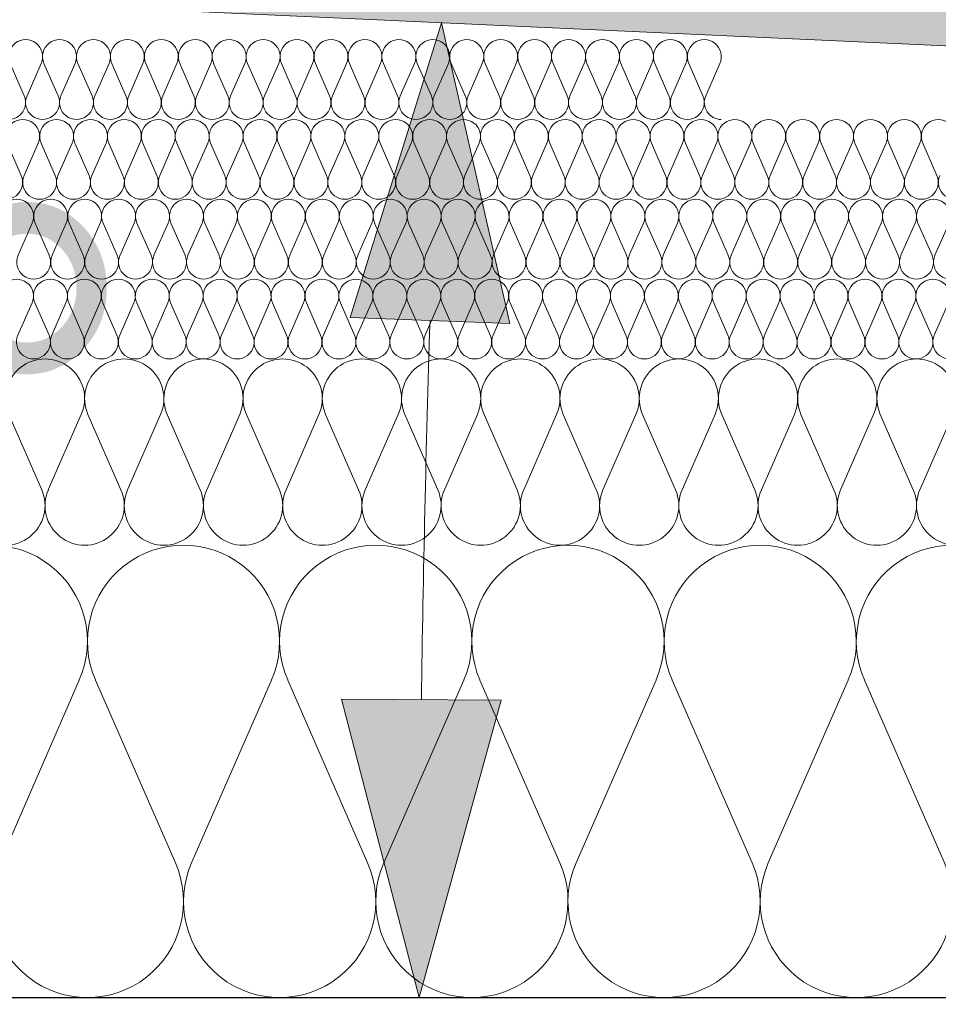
# Model space of a CAD drawing. Extents: x -547885 to -186295, y -25370 to 156194.
# Tile 62 of 256: x -511673 to -511328, y -7972 to -7602. Entities that reach past the tile are written whole.
import ezdxf

# ---------------------------------------------------------------- set-up
doc = ezdxf.new("R2010")
doc.units = 0
doc.header["$MEASUREMENT"] = 0
for name, color, linetype, lineweight in [('Arch stropy_Nr_Pióra__1', 7, 'Continuous', 25), ('INWENT KONST. DREWNIANA_Nr_Pióra__21', 7, 'Continuous', 9), ('INWENT WYMIARY_Nr_Pióra__21', 7, 'Continuous', 9), ('INWENT WYMIARY_Nr_Pióra__5', 7, 'Continuous', 13)]:
    doc.layers.add(name, color=color, linetype=linetype, lineweight=lineweight)
doc.layers.add('arch wypelnienia_Nr_Pióra__2', color=7, linetype='Continuous', lineweight=13, true_color=0x7f7f7f)
doc.layers.add('Inwent Izolacje_Nr_Pióra__2', color=7, linetype='Continuous', lineweight=13, true_color=0x7f7f7f)
doc.layers.add('Inwent Izolacje', color=7, linetype='Continuous')
doc.layers.add('INWENT WYMIARY', color=7, linetype='Continuous')
doc.styles.add('GENERATED_STYLE_2', font='txt')
doc.dimstyles.new('GENERATED_STYLE__11', dxfattribs={"dimtxt": 160.000002, "dimasz": 110.144928, "dimexe": 0.18, "dimexo": 40, "dimgap": 0.09, "dimtad": 1, "dimtih": 1, "dimtoh": 1, "dimdec": 0, "dimzin": 0, "dimdsep": 46, "dimtxsty": 'GENERATED_STYLE_2', "dimblk": 'ARROWHEAD_5', "dimblk1": 'ARROWHEAD_5', "dimblk2": 'ARROWHEAD_5', "dimcen": 0.09, "dimclrd": 7, "dimclre": 7, "dimclrt": 7, "dimazin": 0, "dimtfac": 1, "dimtdec": 4, "dimtmove": 0, "dimatfit": 3, "dimfxl": 0, "dimtolj": 1, "dimtzin": 0, "dimarcsym": 0})

# ---------------------------------------------------------------- blocks, each defined once
blk = doc.blocks.new('Izolacja cieplna 14_254', base_point=(-507889.55, -7969.58))
at = {"layer": 'Inwent Izolacje_Nr_Pióra__2', "linetype": 'Continuous'}
for p, q in [((-511650.91, -7850.24), (-511680.98, -7918.92)), ((-511614.77, -7918.92), (-511644.84, -7850.24)), ((-511578.64, -7850.24), (-511608.7, -7918.92)), ((-511542.5, -7918.92), (-511572.56, -7850.24)), ((-511506.36, -7850.24), (-511536.43, -7918.92)), ((-511470.22, -7918.92), (-511500.29, -7850.24)), ((-511434.09, -7850.24), (-511464.15, -7918.92)), ((-511397.95, -7918.92), (-511428.01, -7850.24)), ((-511361.81, -7850.24), (-511391.88, -7918.92)), ((-511325.67, -7918.92), (-511355.74, -7850.24))]:
    blk.add_line(p, q, dxfattribs=at)
for centre, start_param, end_param in [((-511684.01, -7835.73), 1.158003, 5.125183), ((-511611.74, -7835.73), 1.158003, 5.125183), ((-511539.46, -7835.73), 1.158003, 5.125183), ((-511467.19, -7835.73), 1.158003, 5.125183), ((-511394.91, -7835.73), 1.158003, 5.125183), ((-511322.64, -7835.73), 1.158003, 5.125183), ((-511647.88, -7933.42), 4.299595, 8.266774), ((-511575.6, -7933.42), 4.299595, 8.266774), ((-511503.32, -7933.42), 4.299595, 8.266774), ((-511431.05, -7933.42), 4.299595, 8.266774), ((-511358.77, -7933.42), 4.299595, 8.266774)]:
    blk.add_ellipse(centre, major_axis=(0, -36.15), ratio=0.999515, start_param=start_param, end_param=end_param, dxfattribs=at)
blk = doc.blocks.new('Izolacja cieplna 14_255', base_point=(-508759.55, -7799.58))
at = {"layer": 'Inwent Izolacje_Nr_Pióra__2', "linetype": 'Continuous'}
for p, q in [((-511665.06, -7778.72), (-511677.45, -7750.44)), ((-511650.17, -7750.44), (-511662.56, -7778.72)), ((-511635.27, -7778.72), (-511647.66, -7750.44)), ((-511620.38, -7750.44), (-511632.77, -7778.72)), ((-511605.49, -7778.72), (-511617.88, -7750.44)), ((-511590.59, -7750.44), (-511602.98, -7778.72)), ((-511575.7, -7778.72), (-511588.09, -7750.44)), ((-511560.8, -7750.44), (-511573.2, -7778.72)), ((-511545.91, -7778.72), (-511558.3, -7750.44)), ((-511531.02, -7750.44), (-511543.41, -7778.72)), ((-511516.12, -7778.72), (-511528.51, -7750.44)), ((-511501.23, -7750.44), (-511513.62, -7778.72)), ((-511486.34, -7778.72), (-511498.73, -7750.44)), ((-511471.44, -7750.44), (-511483.83, -7778.72)), ((-511456.55, -7778.72), (-511468.94, -7750.44)), ((-511441.66, -7750.44), (-511454.05, -7778.72)), ((-511426.76, -7778.72), (-511439.15, -7750.44)), ((-511411.87, -7750.44), (-511424.26, -7778.72)), ((-511396.97, -7778.72), (-511409.37, -7750.44)), ((-511382.08, -7750.44), (-511394.47, -7778.72)), ((-511367.19, -7778.72), (-511379.58, -7750.44)), ((-511352.29, -7750.44), (-511364.69, -7778.72)), ((-511337.4, -7778.72), (-511349.79, -7750.44)), ((-511322.51, -7750.44), (-511334.9, -7778.72))]:
    blk.add_line(p, q, dxfattribs=at)
for centre, start_param, end_param in [((-511663.81, -7744.47), 2.728799, 6.695979), ((-511634.02, -7744.47), 2.728799, 6.695979), ((-511604.23, -7744.47), 2.728799, 6.695979), ((-511574.45, -7744.47), 2.728799, 6.695979), ((-511544.66, -7744.47), 2.728799, 6.695979), ((-511514.87, -7744.47), 2.728799, 6.695979), ((-511485.09, -7744.47), 2.728799, 6.695979), ((-511455.3, -7744.47), 2.728799, 6.695979), ((-511425.51, -7744.47), 2.728799, 6.695979), ((-511395.72, -7744.47), 2.728799, 6.695979), ((-511365.94, -7744.47), 2.728799, 6.695979), ((-511336.15, -7744.47), 2.728799, 6.695979), ((-511678.7, -7784.69), 5.870392, 9.837571), ((-511648.91, -7784.69), 5.870392, 9.837571), ((-511619.13, -7784.69), 5.870392, 9.837571), ((-511589.34, -7784.69), 5.870392, 9.837571), ((-511559.55, -7784.69), 5.870392, 9.837571), ((-511529.77, -7784.69), 5.870392, 9.837571), ((-511499.98, -7784.69), 5.870392, 9.837571), ((-511470.19, -7784.69), 5.870392, 9.837571), ((-511440.4, -7784.69), 5.870392, 9.837571), ((-511410.62, -7784.69), 5.870392, 9.837571), ((-511380.83, -7784.69), 5.870392, 9.837571), ((-511351.04, -7784.69), 5.870392, 9.837571), ((-511321.26, -7784.69), 5.870392, 9.837571)]:
    blk.add_ellipse(centre, major_axis=(-14.89, 0), ratio=0.999587, start_param=start_param, end_param=end_param, dxfattribs=at)
blk = doc.blocks.new('Izolacja cieplna 14_256', base_point=(-509409.55, -7729.58))
at = {"layer": 'Inwent Izolacje_Nr_Pióra__2', "linetype": 'Continuous'}
for p, q in [((-511668.68, -7708.52), (-511673.99, -7720.64)), ((-511662.3, -7720.64), (-511667.61, -7708.52)), ((-511655.92, -7708.52), (-511661.23, -7720.64)), ((-511649.54, -7720.64), (-511654.85, -7708.52)), ((-511643.16, -7708.52), (-511648.47, -7720.64)), ((-511636.78, -7720.64), (-511642.09, -7708.52)), ((-511630.4, -7708.52), (-511635.71, -7720.64)), ((-511624.02, -7720.64), (-511629.33, -7708.52)), ((-511617.64, -7708.52), (-511622.95, -7720.64)), ((-511611.26, -7720.64), (-511616.57, -7708.52)), ((-511604.88, -7708.52), (-511610.19, -7720.64)), ((-511598.5, -7720.64), (-511603.81, -7708.52)), ((-511592.12, -7708.52), (-511597.43, -7720.64)), ((-511585.74, -7720.64), (-511591.05, -7708.52)), ((-511579.36, -7708.52), (-511584.67, -7720.64)), ((-511572.98, -7720.64), (-511578.29, -7708.52)), ((-511566.6, -7708.52), (-511571.91, -7720.64)), ((-511560.22, -7720.64), (-511565.53, -7708.52)), ((-511553.84, -7708.52), (-511559.15, -7720.64)), ((-511547.46, -7720.64), (-511552.77, -7708.52)), ((-511541.08, -7708.52), (-511546.39, -7720.64)), ((-511534.7, -7720.64), (-511540.01, -7708.52)), ((-511528.32, -7708.52), (-511533.63, -7720.64)), ((-511521.94, -7720.64), (-511527.25, -7708.52)), ((-511515.56, -7708.52), (-511520.87, -7720.64)), ((-511509.18, -7720.64), (-511514.49, -7708.52)), ((-511502.8, -7708.52), (-511508.11, -7720.64)), ((-511496.42, -7720.64), (-511501.73, -7708.52)), ((-511490.04, -7708.52), (-511495.35, -7720.64)), ((-511483.66, -7720.64), (-511488.97, -7708.52)), ((-511477.28, -7708.52), (-511482.59, -7720.64)), ((-511470.9, -7720.64), (-511476.21, -7708.52)), ((-511464.52, -7708.52), (-511469.83, -7720.64)), ((-511458.14, -7720.64), (-511463.44, -7708.52)), ((-511451.76, -7708.52), (-511457.06, -7720.64)), ((-511445.38, -7720.64), (-511450.68, -7708.52)), ((-511439, -7708.52), (-511444.3, -7720.64)), ((-511432.62, -7720.64), (-511437.92, -7708.52)), ((-511426.24, -7708.52), (-511431.54, -7720.64)), ((-511419.86, -7720.64), (-511425.16, -7708.52)), ((-511413.48, -7708.52), (-511418.78, -7720.64)), ((-511407.09, -7720.64), (-511412.4, -7708.52)), ((-511400.71, -7708.52), (-511406.02, -7720.64)), ((-511394.33, -7720.64), (-511399.64, -7708.52)), ((-511387.95, -7708.52), (-511393.26, -7720.64)), ((-511381.57, -7720.64), (-511386.88, -7708.52)), ((-511375.19, -7708.52), (-511380.5, -7720.64)), ((-511368.81, -7720.64), (-511374.12, -7708.52)), ((-511362.43, -7708.52), (-511367.74, -7720.64)), ((-511356.05, -7720.64), (-511361.36, -7708.52)), ((-511349.67, -7708.52), (-511354.98, -7720.64)), ((-511343.29, -7720.64), (-511348.6, -7708.52)), ((-511336.91, -7708.52), (-511342.22, -7720.64)), ((-511330.53, -7720.64), (-511335.84, -7708.52)), ((-511324.15, -7708.52), (-511329.46, -7720.64))]:
    blk.add_line(p, q, dxfattribs=at)
for centre, start_param, end_param in [((-511674.53, -7705.96), 1.158003, 5.125183), ((-511661.77, -7705.96), 1.158003, 5.125183), ((-511649.01, -7705.96), 1.158003, 5.125183), ((-511636.25, -7705.96), 1.158003, 5.125183), ((-511623.49, -7705.96), 1.158003, 5.125183), ((-511610.73, -7705.96), 1.158003, 5.125183), ((-511597.97, -7705.96), 1.158003, 5.125183), ((-511585.2, -7705.96), 1.158003, 5.125183), ((-511572.44, -7705.96), 1.158003, 5.125183), ((-511559.68, -7705.96), 1.158003, 5.125183), ((-511546.92, -7705.96), 1.158003, 5.125183), ((-511534.16, -7705.96), 1.158003, 5.125183), ((-511521.4, -7705.96), 1.158003, 5.125183), ((-511508.64, -7705.96), 1.158003, 5.125183), ((-511495.88, -7705.96), 1.158003, 5.125183), ((-511483.12, -7705.96), 1.158003, 5.125183), ((-511470.36, -7705.96), 1.158003, 5.125183), ((-511457.6, -7705.96), 1.158003, 5.125183), ((-511444.84, -7705.96), 1.158003, 5.125183), ((-511432.08, -7705.96), 1.158003, 5.125183), ((-511419.32, -7705.96), 1.158003, 5.125183), ((-511406.56, -7705.96), 1.158003, 5.125183), ((-511393.8, -7705.96), 1.158003, 5.125183), ((-511381.04, -7705.96), 1.158003, 5.125183), ((-511368.28, -7705.96), 1.158003, 5.125183), ((-511355.52, -7705.96), 1.158003, 5.125183), ((-511342.76, -7705.96), 1.158003, 5.125183), ((-511330, -7705.96), 1.158003, 5.125183), ((-511668.15, -7723.2), 4.299595, 8.266774), ((-511655.39, -7723.2), 4.299595, 8.266774), ((-511642.63, -7723.2), 4.299595, 8.266774), ((-511629.87, -7723.2), 4.299595, 8.266774), ((-511617.11, -7723.2), 4.299595, 8.266774), ((-511604.35, -7723.2), 4.299595, 8.266774), ((-511591.58, -7723.2), 4.299595, 8.266774), ((-511578.82, -7723.2), 4.299595, 8.266774), ((-511566.06, -7723.2), 4.299595, 8.266774), ((-511553.3, -7723.2), 4.299595, 8.266774), ((-511540.54, -7723.2), 4.299595, 8.266774), ((-511527.78, -7723.2), 4.299595, 8.266774), ((-511515.02, -7723.2), 4.299595, 8.266774), ((-511502.26, -7723.2), 4.299595, 8.266774), ((-511489.5, -7723.2), 4.299595, 8.266774), ((-511476.74, -7723.2), 4.299595, 8.266774), ((-511463.98, -7723.2), 4.299595, 8.266774), ((-511451.22, -7723.2), 4.299595, 8.266774), ((-511438.46, -7723.2), 4.299595, 8.266774), ((-511425.7, -7723.2), 4.299595, 8.266774), ((-511412.94, -7723.2), 4.299595, 8.266774), ((-511400.18, -7723.2), 4.299595, 8.266774), ((-511387.42, -7723.2), 4.299595, 8.266774), ((-511374.66, -7723.2), 4.299595, 8.266774), ((-511361.9, -7723.2), 4.299595, 8.266774), ((-511349.14, -7723.2), 4.299595, 8.266774), ((-511336.38, -7723.2), 4.299595, 8.266774), ((-511323.62, -7723.2), 4.299595, 8.266774)]:
    blk.add_ellipse(centre, major_axis=(0, -6.38), ratio=0.999979, start_param=start_param, end_param=end_param, dxfattribs=at)
blk = doc.blocks.new('Izolacja cieplna 14_257', base_point=(-510059.55, -7699.58))
at = {"layer": 'Inwent Izolacje_Nr_Pióra__2', "linetype": 'Continuous'}
for p, q in [((-511668.6, -7678.52), (-511673.91, -7690.64)), ((-511662.22, -7690.64), (-511667.53, -7678.52)), ((-511655.83, -7678.52), (-511661.15, -7690.64)), ((-511649.45, -7690.64), (-511654.76, -7678.52)), ((-511643.07, -7678.52), (-511648.38, -7690.64)), ((-511636.69, -7690.64), (-511642, -7678.52)), ((-511630.3, -7678.52), (-511635.61, -7690.64)), ((-511623.92, -7690.64), (-511629.23, -7678.52)), ((-511617.54, -7678.52), (-511622.85, -7690.64)), ((-511611.15, -7690.64), (-511616.46, -7678.52)), ((-511604.77, -7678.52), (-511610.08, -7690.64)), ((-511598.39, -7690.64), (-511603.7, -7678.52)), ((-511592, -7678.52), (-511597.32, -7690.64)), ((-511585.62, -7690.64), (-511590.93, -7678.52)), ((-511579.24, -7678.52), (-511584.55, -7690.64)), ((-511572.86, -7690.64), (-511578.17, -7678.52)), ((-511566.47, -7678.52), (-511571.78, -7690.64)), ((-511560.09, -7690.64), (-511565.4, -7678.52)), ((-511553.71, -7678.52), (-511559.02, -7690.64)), ((-511547.32, -7690.64), (-511552.63, -7678.52)), ((-511540.94, -7678.52), (-511546.25, -7690.64)), ((-511534.56, -7690.64), (-511539.87, -7678.52)), ((-511528.18, -7678.52), (-511533.49, -7690.64)), ((-511521.79, -7690.64), (-511527.1, -7678.52)), ((-511515.41, -7678.52), (-511520.72, -7690.64)), ((-511509.03, -7690.64), (-511514.34, -7678.52)), ((-511502.64, -7678.52), (-511507.95, -7690.64)), ((-511496.26, -7690.64), (-511501.57, -7678.52)), ((-511489.88, -7678.52), (-511495.19, -7690.64)), ((-511483.49, -7690.64), (-511488.8, -7678.52)), ((-511477.11, -7678.52), (-511482.42, -7690.64)), ((-511470.73, -7690.64), (-511476.04, -7678.52)), ((-511464.35, -7678.52), (-511469.66, -7690.64)), ((-511457.96, -7690.64), (-511463.27, -7678.52)), ((-511451.58, -7678.52), (-511456.89, -7690.64)), ((-511445.2, -7690.64), (-511450.51, -7678.52)), ((-511438.81, -7678.52), (-511444.12, -7690.64)), ((-511432.43, -7690.64), (-511437.74, -7678.52)), ((-511426.05, -7678.52), (-511431.36, -7690.64)), ((-511419.66, -7690.64), (-511424.97, -7678.52)), ((-511413.28, -7678.52), (-511418.59, -7690.64)), ((-511406.9, -7690.64), (-511412.21, -7678.52)), ((-511400.52, -7678.52), (-511405.83, -7690.64)), ((-511394.13, -7690.64), (-511399.44, -7678.52)), ((-511387.75, -7678.52), (-511393.06, -7690.64)), ((-511381.37, -7690.64), (-511386.68, -7678.52)), ((-511374.98, -7678.52), (-511380.29, -7690.64)), ((-511368.6, -7690.64), (-511373.91, -7678.52)), ((-511362.22, -7678.52), (-511367.53, -7690.64)), ((-511355.83, -7690.64), (-511361.15, -7678.52)), ((-511349.45, -7678.52), (-511354.76, -7690.64)), ((-511343.07, -7690.64), (-511348.38, -7678.52)), ((-511336.69, -7678.52), (-511342, -7690.64)), ((-511330.3, -7690.64), (-511335.61, -7678.52)), ((-511323.92, -7678.52), (-511329.23, -7690.64))]:
    blk.add_line(p, q, dxfattribs=at)
for centre, start_param, end_param in [((-511674.45, -7675.96), 2.728799, 6.695979), ((-511661.68, -7675.96), 2.728799, 6.695979), ((-511648.92, -7675.96), 2.728799, 6.695979), ((-511636.15, -7675.96), 2.728799, 6.695979), ((-511623.38, -7675.96), 2.728799, 6.695979), ((-511610.62, -7675.96), 2.728799, 6.695979), ((-511597.85, -7675.96), 2.728799, 6.695979), ((-511585.09, -7675.96), 2.728799, 6.695979), ((-511572.32, -7675.96), 2.728799, 6.695979), ((-511559.55, -7675.96), 2.728799, 6.695979), ((-511546.79, -7675.96), 2.728799, 6.695979), ((-511534.02, -7675.96), 2.728799, 6.695979), ((-511521.26, -7675.96), 2.728799, 6.695979), ((-511508.49, -7675.96), 2.728799, 6.695979), ((-511495.72, -7675.96), 2.728799, 6.695979), ((-511482.96, -7675.96), 2.728799, 6.695979), ((-511470.19, -7675.96), 2.728799, 6.695979), ((-511457.43, -7675.96), 2.728799, 6.695979), ((-511444.66, -7675.96), 2.728799, 6.695979), ((-511431.89, -7675.96), 2.728799, 6.695979), ((-511419.13, -7675.96), 2.728799, 6.695979), ((-511406.36, -7675.96), 2.728799, 6.695979), ((-511393.6, -7675.96), 2.728799, 6.695979), ((-511380.83, -7675.96), 2.728799, 6.695979), ((-511368.06, -7675.96), 2.728799, 6.695979), ((-511355.3, -7675.96), 2.728799, 6.695979), ((-511342.53, -7675.96), 2.728799, 6.695979), ((-511329.77, -7675.96), 2.728799, 6.695979), ((-511668.06, -7693.2), 5.870392, 9.837571), ((-511655.3, -7693.2), 5.870392, 9.837571), ((-511642.53, -7693.2), 5.870392, 9.837571), ((-511629.77, -7693.2), 5.870392, 9.837571), ((-511617, -7693.2), 5.870392, 9.837571), ((-511604.23, -7693.2), 5.870392, 9.837571), ((-511591.47, -7693.2), 5.870392, 9.837571), ((-511578.7, -7693.2), 5.870392, 9.837571), ((-511565.94, -7693.2), 5.870392, 9.837571), ((-511553.17, -7693.2), 5.870392, 9.837571), ((-511540.4, -7693.2), 5.870392, 9.837571), ((-511527.64, -7693.2), 5.870392, 9.837571), ((-511514.87, -7693.2), 5.870392, 9.837571), ((-511502.11, -7693.2), 5.870392, 9.837571), ((-511489.34, -7693.2), 5.870392, 9.837571), ((-511476.57, -7693.2), 5.870392, 9.837571), ((-511463.81, -7693.2), 5.870392, 9.837571), ((-511451.04, -7693.2), 5.870392, 9.837571), ((-511438.28, -7693.2), 5.870392, 9.837571), ((-511425.51, -7693.2), 5.870392, 9.837571), ((-511412.75, -7693.2), 5.870392, 9.837571), ((-511399.98, -7693.2), 5.870392, 9.837571), ((-511387.21, -7693.2), 5.870392, 9.837571), ((-511374.45, -7693.2), 5.870392, 9.837571), ((-511361.68, -7693.2), 5.870392, 9.837571), ((-511348.92, -7693.2), 5.870392, 9.837571), ((-511336.15, -7693.2), 5.870392, 9.837571), ((-511323.38, -7693.2), 5.870392, 9.837571)]:
    blk.add_ellipse(centre, major_axis=(-6.38, 0), ratio=0.999587, start_param=start_param, end_param=end_param, dxfattribs=at)
blk = doc.blocks.new('Izolacja cieplna 14_258', base_point=(-510709.55, -7669.58))
at = {"layer": 'Inwent Izolacje_Nr_Pióra__2', "linetype": 'Continuous'}
for p, q in [((-511672.75, -7660.64), (-511678.05, -7648.52)), ((-511666.37, -7648.52), (-511671.68, -7660.64)), ((-511660, -7660.64), (-511665.3, -7648.52)), ((-511653.62, -7648.52), (-511658.93, -7660.64)), ((-511647.25, -7660.64), (-511652.55, -7648.52)), ((-511640.87, -7648.52), (-511646.18, -7660.64)), ((-511634.5, -7660.64), (-511639.8, -7648.52)), ((-511628.12, -7648.52), (-511633.43, -7660.64)), ((-511621.75, -7660.64), (-511627.05, -7648.52)), ((-511615.37, -7648.52), (-511620.68, -7660.64)), ((-511609, -7660.64), (-511614.3, -7648.52)), ((-511602.62, -7648.52), (-511607.93, -7660.64)), ((-511596.25, -7660.64), (-511601.55, -7648.52)), ((-511589.87, -7648.52), (-511595.17, -7660.64)), ((-511583.5, -7660.64), (-511588.8, -7648.52)), ((-511577.12, -7648.52), (-511582.42, -7660.64)), ((-511570.74, -7660.64), (-511576.05, -7648.52)), ((-511564.37, -7648.52), (-511569.67, -7660.64)), ((-511557.99, -7660.64), (-511563.3, -7648.52)), ((-511551.62, -7648.52), (-511556.92, -7660.64)), ((-511545.24, -7660.64), (-511550.55, -7648.52)), ((-511538.87, -7648.52), (-511544.17, -7660.64)), ((-511532.49, -7660.64), (-511537.8, -7648.52)), ((-511526.12, -7648.52), (-511531.42, -7660.64)), ((-511519.74, -7660.64), (-511525.05, -7648.52)), ((-511513.37, -7648.52), (-511518.67, -7660.64)), ((-511506.99, -7660.64), (-511512.3, -7648.52)), ((-511500.62, -7648.52), (-511505.92, -7660.64)), ((-511494.24, -7660.64), (-511499.55, -7648.52)), ((-511487.87, -7648.52), (-511493.17, -7660.64)), ((-511481.49, -7660.64), (-511486.8, -7648.52)), ((-511475.12, -7648.52), (-511480.42, -7660.64)), ((-511468.74, -7660.64), (-511474.05, -7648.52)), ((-511462.37, -7648.52), (-511467.67, -7660.64)), ((-511455.99, -7660.64), (-511461.29, -7648.52)), ((-511449.62, -7648.52), (-511454.92, -7660.64)), ((-511443.24, -7660.64), (-511448.54, -7648.52)), ((-511436.87, -7648.52), (-511442.17, -7660.64)), ((-511430.49, -7660.64), (-511435.79, -7648.52)), ((-511424.11, -7648.52), (-511429.42, -7660.64)), ((-511417.74, -7660.64), (-511423.04, -7648.52)), ((-511411.36, -7648.52), (-511416.67, -7660.64)), ((-511404.99, -7660.64), (-511410.29, -7648.52)), ((-511398.61, -7648.52), (-511403.92, -7660.64)), ((-511392.24, -7660.64), (-511397.54, -7648.52)), ((-511385.86, -7648.52), (-511391.17, -7660.64)), ((-511379.49, -7660.64), (-511384.79, -7648.52)), ((-511373.11, -7648.52), (-511378.42, -7660.64)), ((-511366.74, -7660.64), (-511372.04, -7648.52)), ((-511360.36, -7648.52), (-511365.67, -7660.64)), ((-511353.99, -7660.64), (-511359.29, -7648.52)), ((-511347.61, -7648.52), (-511352.92, -7660.64)), ((-511341.24, -7660.64), (-511346.54, -7648.52)), ((-511334.86, -7648.52), (-511340.17, -7660.64)), ((-511328.49, -7660.64), (-511333.79, -7648.52))]:
    blk.add_line(p, q, dxfattribs=at)
for centre, start_param, end_param in [((-511672.21, -7645.96), 1.158003, 5.125183), ((-511659.46, -7645.96), 1.158003, 5.125183), ((-511646.71, -7645.96), 1.158003, 5.125183), ((-511633.96, -7645.96), 1.158003, 5.125183), ((-511621.21, -7645.96), 1.158003, 5.125183), ((-511608.46, -7645.96), 1.158003, 5.125183), ((-511595.71, -7645.96), 1.158003, 5.125183), ((-511582.96, -7645.96), 1.158003, 5.125183), ((-511570.21, -7645.96), 1.158003, 5.125183), ((-511557.46, -7645.96), 1.158003, 5.125183), ((-511544.71, -7645.96), 1.158003, 5.125183), ((-511531.96, -7645.96), 1.158003, 5.125183), ((-511519.21, -7645.96), 1.158003, 5.125183), ((-511506.46, -7645.96), 1.158003, 5.125183), ((-511493.71, -7645.96), 1.158003, 5.125183), ((-511480.96, -7645.96), 1.158003, 5.125183), ((-511468.21, -7645.96), 1.158003, 5.125183), ((-511455.46, -7645.96), 1.158003, 5.125183), ((-511442.7, -7645.96), 1.158003, 5.125183), ((-511429.95, -7645.96), 1.158003, 5.125183), ((-511417.2, -7645.96), 1.158003, 5.125183), ((-511404.45, -7645.96), 1.158003, 5.125183), ((-511391.7, -7645.96), 1.158003, 5.125183), ((-511378.95, -7645.96), 1.158003, 5.125183), ((-511366.2, -7645.96), 1.158003, 5.125183), ((-511353.45, -7645.96), 1.158003, 5.125183), ((-511340.7, -7645.96), 1.158003, 5.125183), ((-511327.95, -7645.96), 1.158003, 5.125183), ((-511678.59, -7663.2), 4.299595, 8.266774), ((-511665.84, -7663.2), 4.299595, 8.266774), ((-511653.09, -7663.2), 4.299595, 8.266774), ((-511640.34, -7663.2), 4.299595, 8.266774), ((-511627.59, -7663.2), 4.299595, 8.266774), ((-511614.84, -7663.2), 4.299595, 8.266774), ((-511602.09, -7663.2), 4.299595, 8.266774), ((-511589.33, -7663.2), 4.299595, 8.266774), ((-511576.58, -7663.2), 4.299595, 8.266774), ((-511563.83, -7663.2), 4.299595, 8.266774), ((-511551.08, -7663.2), 4.299595, 8.266774), ((-511538.33, -7663.2), 4.299595, 8.266774), ((-511525.58, -7663.2), 4.299595, 8.266774), ((-511512.83, -7663.2), 4.299595, 8.266774), ((-511500.08, -7663.2), 4.299595, 8.266774), ((-511487.33, -7663.2), 4.299595, 8.266774), ((-511474.58, -7663.2), 4.299595, 8.266774), ((-511461.83, -7663.2), 4.299595, 8.266774), ((-511449.08, -7663.2), 4.299595, 8.266774), ((-511436.33, -7663.2), 4.299595, 8.266774), ((-511423.58, -7663.2), 4.299595, 8.266774), ((-511410.83, -7663.2), 4.299595, 8.266774), ((-511398.08, -7663.2), 4.299595, 8.266774), ((-511385.33, -7663.2), 4.299595, 8.266774), ((-511372.58, -7663.2), 4.299595, 8.266774), ((-511359.83, -7663.2), 4.299595, 8.266774), ((-511347.08, -7663.2), 4.299595, 8.266774), ((-511334.33, -7663.2), 4.299595, 8.266774), ((-511321.58, -7663.2), 4.299595, 8.266774)]:
    blk.add_ellipse(centre, major_axis=(0, -6.38), ratio=0.999198, start_param=start_param, end_param=end_param, dxfattribs=at)
blk = doc.blocks.new('Izolacja cieplna 14_259', base_point=(-511409.55, -7639.58))
at = {"layer": 'Inwent Izolacje_Nr_Pióra__2', "linetype": 'Continuous'}
for p, q in [((-511671.64, -7630.64), (-511676.95, -7618.52)), ((-511665.26, -7618.52), (-511670.57, -7630.64)), ((-511658.88, -7630.64), (-511664.19, -7618.52)), ((-511652.5, -7618.52), (-511657.81, -7630.64)), ((-511646.12, -7630.64), (-511651.43, -7618.52)), ((-511639.74, -7618.52), (-511645.05, -7630.64)), ((-511633.37, -7630.64), (-511638.67, -7618.52)), ((-511626.99, -7618.52), (-511632.29, -7630.64)), ((-511620.61, -7630.64), (-511625.91, -7618.52)), ((-511614.23, -7618.52), (-511619.54, -7630.64)), ((-511607.85, -7630.64), (-511613.16, -7618.52)), ((-511601.47, -7618.52), (-511606.78, -7630.64)), ((-511595.09, -7630.64), (-511600.4, -7618.52)), ((-511588.71, -7618.52), (-511594.02, -7630.64)), ((-511582.33, -7630.64), (-511587.64, -7618.52)), ((-511575.95, -7618.52), (-511581.26, -7630.64)), ((-511569.57, -7630.64), (-511574.88, -7618.52)), ((-511563.19, -7618.52), (-511568.5, -7630.64)), ((-511556.81, -7630.64), (-511562.12, -7618.52)), ((-511550.43, -7618.52), (-511555.74, -7630.64)), ((-511544.06, -7630.64), (-511549.36, -7618.52)), ((-511537.68, -7618.52), (-511542.98, -7630.64)), ((-511531.3, -7630.64), (-511536.6, -7618.52)), ((-511524.92, -7618.52), (-511530.22, -7630.64)), ((-511518.54, -7630.64), (-511523.85, -7618.52)), ((-511512.16, -7618.52), (-511517.47, -7630.64)), ((-511505.78, -7630.64), (-511511.09, -7618.52)), ((-511499.4, -7618.52), (-511504.71, -7630.64)), ((-511493.02, -7630.64), (-511498.33, -7618.52)), ((-511486.64, -7618.52), (-511491.95, -7630.64)), ((-511480.26, -7630.64), (-511485.57, -7618.52)), ((-511473.88, -7618.52), (-511479.19, -7630.64)), ((-511467.5, -7630.64), (-511472.81, -7618.52)), ((-511461.12, -7618.52), (-511466.43, -7630.64)), ((-511454.74, -7630.64), (-511460.05, -7618.52)), ((-511448.37, -7618.52), (-511453.67, -7630.64)), ((-511441.99, -7630.64), (-511447.29, -7618.52)), ((-511435.61, -7618.52), (-511440.91, -7630.64)), ((-511429.23, -7630.64), (-511434.53, -7618.52)), ((-511422.85, -7618.52), (-511428.16, -7630.64)), ((-511416.47, -7630.64), (-511421.78, -7618.52)), ((-511410.09, -7618.52), (-511415.4, -7630.64))]:
    blk.add_line(p, q, dxfattribs=at)
for centre, start_param, end_param in [((-511671.11, -7615.96), 1.158003, 5.125183), ((-511658.35, -7615.96), 1.158003, 5.125183), ((-511645.59, -7615.96), 1.158003, 5.125183), ((-511632.83, -7615.96), 1.158003, 5.125183), ((-511620.07, -7615.96), 1.158003, 5.125183), ((-511607.31, -7615.96), 1.158003, 5.125183), ((-511594.55, -7615.96), 1.158003, 5.125183), ((-511581.8, -7615.96), 1.158003, 5.125183), ((-511569.04, -7615.96), 1.158003, 5.125183), ((-511556.28, -7615.96), 1.158003, 5.125183), ((-511543.52, -7615.96), 1.158003, 5.125183), ((-511530.76, -7615.96), 1.158003, 5.125183), ((-511518, -7615.96), 1.158003, 5.125183), ((-511505.24, -7615.96), 1.158003, 5.125183), ((-511492.48, -7615.96), 1.158003, 5.125183), ((-511479.73, -7615.96), 1.158003, 5.125183), ((-511466.97, -7615.96), 1.158003, 5.125183), ((-511454.21, -7615.96), 1.158003, 5.125183), ((-511441.45, -7615.96), 1.158003, 5.125183), ((-511428.69, -7615.96), 1.158003, 5.125183), ((-511415.93, -7615.96), 1.158003, 5.125183), ((-511677.48, -7633.2), 4.299595, 8.266774), ((-511664.73, -7633.2), 4.299595, 8.266774), ((-511651.97, -7633.2), 4.299595, 8.266774), ((-511639.21, -7633.2), 4.299595, 8.266774), ((-511626.45, -7633.2), 4.299595, 8.266774), ((-511613.69, -7633.2), 4.299595, 8.266774), ((-511600.93, -7633.2), 4.299595, 8.266774), ((-511588.17, -7633.2), 4.299595, 8.266774), ((-511575.42, -7633.2), 4.299595, 8.266774), ((-511562.66, -7633.2), 4.299595, 8.266774), ((-511549.9, -7633.2), 4.299595, 8.266774), ((-511537.14, -7633.2), 4.299595, 8.266774), ((-511524.38, -7633.2), 4.299595, 8.266774), ((-511511.62, -7633.2), 4.299595, 8.266774), ((-511498.86, -7633.2), 4.299595, 8.266774), ((-511486.11, -7633.2), 4.299595, 8.266774), ((-511473.35, -7633.2), 4.299595, 8.266774), ((-511460.59, -7633.2), 4.299595, 8.266774), ((-511447.83, -7633.2), 4.299595, 8.266774), ((-511435.07, -7633.2), 4.299595, 8.266774), ((-511422.31, -7633.2), 4.299595, 8.266774), ((-511409.55, -7633.2), 4.299596, 6.283185)]:
    blk.add_ellipse(centre, major_axis=(0, -6.38), ratio=0.999838, start_param=start_param, end_param=end_param, dxfattribs=at)
blk = doc.blocks.new('*D903')
at = {"layer": 'INWENT WYMIARY_Nr_Pióra__5', "linetype": 'Continuous'}
for points in [[(-517708.7, -7638.18), (-517674.98, -7749.08), (-517734.95, -7751.08)], [(-517702.05, -7969.58), (-517732.8, -7857.82), (-517672.81, -7857.42)]]:
    blk.add_hatch(color=256, dxfattribs=at).paths.add_polyline_path(points, flags=0)
for p, q in [((-517708.7, -7638.18), (-517734.95, -7751.08)), ((-517708.7, -7638.18), (-517674.98, -7749.08)), ((-517674.98, -7749.08), (-517734.95, -7751.08)), ((-517732.8, -7857.82), (-517672.81, -7857.42)), ((-517702.05, -7969.58), (-517732.8, -7857.82)), ((-517702.05, -7969.58), (-517672.81, -7857.42))]:
    blk.add_line(p, q, dxfattribs=at)
blk.add_arc((-525960.6, -7969.58), 8258.56, 0.776767, 1.523015, dxfattribs=at)
at = {"layer": 'INWENT WYMIARY_Nr_Pióra__21', "insert": (-517543.74, -7880.63), "char_height": 160, "attachment_point": 7, "style": 'GENERATED_STYLE_2'}
blk.add_mtext('{2,30°}', dxfattribs=at)
blk = doc.blocks.new('ARROWHEAD_5')
at = {"color": 0, "linetype": 'Continuous', "lineweight": 0}
blk.add_line((0, 0), (-1, 0), dxfattribs=at)
blk.add_solid([(-1, 0.2679), (0, 0), (-1, -0.2679), (-1, 0.2679)], dxfattribs=at)
blk = doc.blocks.new('*D904')
at = {"layer": 'INWENT WYMIARY_Nr_Pióra__5', "linetype": 'Continuous'}
for points in [[(-511514.75, -7603.27), (-511489.09, -7716.31), (-511549.04, -7713.99)], [(-511523.09, -7969.58), (-511552.31, -7857.41), (-511492.31, -7857.83)]]:
    blk.add_hatch(color=256, dxfattribs=at).paths.add_polyline_path(points, flags=0)
for p, q in [((-511514.75, -7603.27), (-511549.04, -7713.99)), ((-511514.75, -7603.27), (-511489.09, -7716.31)), ((-511489.09, -7716.31), (-511549.04, -7713.99)), ((-511523.09, -7969.58), (-511552.31, -7857.41)), ((-511552.31, -7857.41), (-511492.31, -7857.83)), ((-511523.09, -7969.58), (-511492.31, -7857.83))]:
    blk.add_line(p, q, dxfattribs=at)
blk.add_arc((-503474.8, -7969.58), 8048.28, 178.18843, 179.202939, dxfattribs=at)
at = {"layer": 'INWENT WYMIARY_Nr_Pióra__21', "insert": (-512129.72, -7862.74), "char_height": 160, "attachment_point": 7, "style": 'GENERATED_STYLE_2'}
blk.add_mtext('{2,61°}', dxfattribs=at)

msp = doc.modelspace()

# ---------------------------------------------------------------- hatches: boundary and pattern name
at = {"layer": 'arch wypelnienia_Nr_Pióra__2', "linetype": 'Continuous'}
msp.add_hatch(color=256, dxfattribs=at).paths.add_polyline_path([(-519999.55, -7730.18), (-514009.41, -7489.61), (-514008.87, -7489.64), (-507719.55, -7776.19), (-507719.55, -7819.58), (-507739.55, -7819.58, 0.617181), (-507619.7, -7879.69), (-507619.7, -7580.53), (-514008.87, -7289.43), (-519999.55, -7530.02)], flags=0)

# ---------------------------------------------------------------- linework, layer by layer
at = {"layer": 'Arch stropy_Nr_Pióra__1', "linetype": 'Continuous'}
msp.add_line((-519959.55, -7969.58), (-507889.55, -7969.58), dxfattribs=at)
at = {"layer": 'INWENT KONST. DREWNIANA_Nr_Pióra__21', "linetype": 'Continuous'}
msp.add_line((-514009.41, -7489.61), (-507719.55, -7776.19), dxfattribs=at)

# ---------------------------------------------------------------- block references
at = {"layer": 'Inwent Izolacje', "color": 104, "linetype": 'Continuous', "lineweight": 13, "true_color": 0x029e21}
for name, p in [('Izolacja cieplna 14_259', (-511409.55, -7639.58)), ('Izolacja cieplna 14_258', (-510709.55, -7669.58)), ('Izolacja cieplna 14_257', (-510059.55, -7699.58)), ('Izolacja cieplna 14_256', (-509409.55, -7729.58)), ('Izolacja cieplna 14_255', (-508759.55, -7799.58)), ('Izolacja cieplna 14_254', (-507889.55, -7969.58))]:
    msp.add_blockref(name, p, dxfattribs=at)

# ---------------------------------------------------------------- dimensions: what is measured, and where the dimension line sits
at = {"layer": 'INWENT WYMIARY', "linetype": 'Continuous'}
for base, center, p2, picture, middle in [((-517703.71, -7803.85), (-525960.6, -7969.58), (-507889.55, -7969.58), '*D903', (-517287.01, -7800.63)), ((-511521, -7786.38), (-503474.8, -7969.58), (-519959.55, -7969.58), '*D904', (-511872.98, -7782.74))]:
    dim = msp.add_angular_dim_3p(base=base, center=center, p1=(-514009.41, -7489.61), p2=p2, dimstyle='GENERATED_STYLE__11', dxfattribs=at)
    dim.commit()
    dim.dimension.update_dxf_attribs({"geometry": picture, "text_midpoint": middle, "dimtype": 165})

doc.saveas('drawing.dxf')
